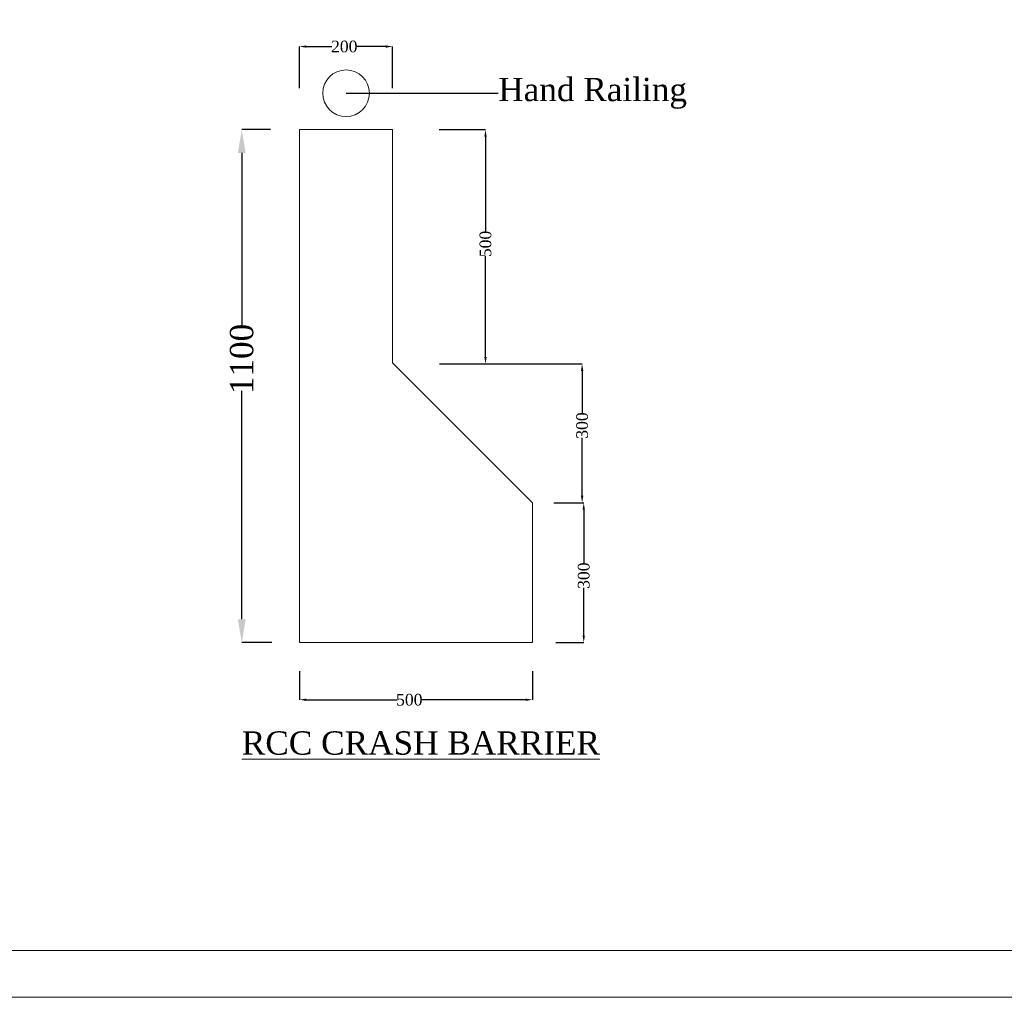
# Model space of a CAD drawing. Header units: millimetres. Extents: x -20950785 to 389010297, y -11535949 to 14056629.
# Tile 144 of 256: x 12072813 to 12115044, y -1668785 to -1626864. Entities that reach past the tile are written whole.
import ezdxf
from ezdxf import colors
from ezdxf.entities.mleader import LeaderData, LeaderLine
from ezdxf.math import Vec2, Vec3

# ---------------------------------------------------------------- set-up
doc = ezdxf.new("R2010")
doc.units = ezdxf.units.MM
doc.header["$LTSCALE"] = 60
doc.header["$MEASUREMENT"] = 0
doc.styles.add('PDF Arial Bold', font='times.ttf')
doc.dimstyles.get("Standard").update_dxf_attribs({"dimtxt": 400, "dimasz": 215, "dimexe": 0.18, "dimexo": 0.0625, "dimgap": 0.09, "dimtad": 0, "dimtih": 1, "dimtoh": 1, "dimdec": 0, "dimzin": 4, "dimdsep": 46, "dimtxsty": 'Standard', "dimblk": 'OPEN90', "dimcen": 0, "dimadec": 0, "dimazin": 1, "dimtfac": 1, "dimtdec": 0, "dimtix": 1, "dimtofl": 0, "dimtmove": 0, "dimatfit": 3, "dimldrblk": 'OPEN30', "dimfxl": 1, "dimtolj": 1, "dimtzin": 0, "dimarcsym": 0})

# ---------------------------------------------------------------- blocks, each defined once
blk = doc.blocks.new('*D1209')
at = {"color": 0, "linetype": 'Continuous', "lineweight": -2, "ltscale": 2, "transparency": 16777216}
for p, q in [((12083574, -1631577), (12082338, -1631577)), ((12082338, -1632577), (12082338, -1640050)), ((12082338, -1652577), (12082338, -1642777)), ((12083622, -1653577), (12082338, -1653577))]:
    blk.add_line(p, q, dxfattribs=at)
at = {"color": 0, "linetype": 'Continuous', "lineweight": 9, "ltscale": 2, "transparency": 16777216}
for points in [[(12082171, -1632577), (12082505, -1632577), (12082338, -1631577)], [(12082171, -1652577), (12082505, -1652577), (12082338, -1653577)]]:
    blk.add_solid(points, dxfattribs=at)
at = {"layer": 'Defpoints', "color": 0, "linetype": 'Continuous', "lineweight": 9, "ltscale": 2, "transparency": 16777216}
for p in [(12083574, -1631577), (12082338, -1653577), (12083622, -1653577)]:
    blk.add_point(p, dxfattribs=at)
at = {"color": 0, "linetype": 'Continuous', "lineweight": 9, "ltscale": 2, "transparency": 16777216, "insert": (12082338, -1641414), "char_height": 1000, "attachment_point": 5, "rotation": 90, "style": 'PDF Arial Bold'}
blk.add_mtext('\\A1;1100', dxfattribs=at)
blk = doc.blocks.new('*D1210')
at = {"color": 0, "linetype": 'Continuous', "lineweight": -2, "ltscale": 2, "transparency": 16777216}
for p, q in [((12084810, -1629796), (12084810, -1628015)), ((12085110, -1628016), (12086201, -1628016)), ((12088510, -1628016), (12087267, -1628016)), ((12088810, -1629796), (12088810, -1628015))]:
    blk.add_line(p, q, dxfattribs=at)
at = {"color": 0, "linetype": 'Continuous', "lineweight": 9, "ltscale": 2, "transparency": 16777216}
for points in [[(12085110, -1627966), (12085110, -1628066), (12084810, -1628016)], [(12088510, -1627966), (12088510, -1628066), (12088810, -1628016)]]:
    blk.add_solid(points, dxfattribs=at)
at = {"layer": 'Defpoints', "color": 0, "linetype": 'Continuous', "lineweight": 9, "ltscale": 2, "transparency": 16777216}
for p in [(12088810, -1628016), (12084810, -1629796), (12088810, -1629796)]:
    blk.add_point(p, dxfattribs=at)
at = {"color": 0, "linetype": 'Continuous', "lineweight": 9, "ltscale": 2, "transparency": 16777216, "insert": (12086734, -1628016), "char_height": 500, "attachment_point": 5, "style": 'PDF Arial Bold'}
blk.add_mtext('\\A1;200', dxfattribs=at)
blk = doc.blocks.new('*D1211')
at = {"color": 0, "linetype": 'Continuous', "lineweight": -2, "ltscale": 2, "transparency": 16777216}
for p, q in [((12090801, -1631577), (12092792, -1631577)), ((12092792, -1631877), (12092792, -1635958)), ((12092792, -1641325), (12092792, -1637004)), ((12090825, -1641625), (12092792, -1641625))]:
    blk.add_line(p, q, dxfattribs=at)
at = {"color": 0, "linetype": 'Continuous', "lineweight": 9, "ltscale": 2, "transparency": 16777216}
for points in [[(12092742, -1631877), (12092842, -1631877), (12092792, -1631577)], [(12092742, -1641325), (12092842, -1641325), (12092792, -1641625)]]:
    blk.add_solid(points, dxfattribs=at)
at = {"layer": 'Defpoints', "color": 0, "linetype": 'Continuous', "lineweight": 9, "ltscale": 2, "transparency": 16777216}
for p in [(12090801, -1631577), (12090825, -1641625), (12092792, -1641625)]:
    blk.add_point(p, dxfattribs=at)
at = {"color": 0, "linetype": 'Continuous', "lineweight": 9, "ltscale": 2, "transparency": 16777216, "insert": (12092792, -1636481), "char_height": 500, "attachment_point": 5, "rotation": 90, "style": 'PDF Arial Bold'}
blk.add_mtext('\\A1;500', dxfattribs=at)
blk = doc.blocks.new('*D1212')
at = {"color": 0, "linetype": 'Continuous', "lineweight": -2, "ltscale": 2, "transparency": 16777216}
for p, q in [((12092792, -1641625), (12096937, -1641625)), ((12096937, -1641925), (12096937, -1643740)), ((12096937, -1647277), (12096937, -1644792)), ((12095727, -1647577), (12096937, -1647577))]:
    blk.add_line(p, q, dxfattribs=at)
at = {"color": 0, "linetype": 'Continuous', "lineweight": 9, "ltscale": 2, "transparency": 16777216}
for points in [[(12096887, -1641925), (12096987, -1641925), (12096937, -1641625)], [(12096887, -1647277), (12096987, -1647277), (12096937, -1647577)]]:
    blk.add_solid(points, dxfattribs=at)
at = {"layer": 'Defpoints', "color": 0, "linetype": 'Continuous', "lineweight": 9, "ltscale": 2, "transparency": 16777216}
for p in [(12092792, -1641625), (12095727, -1647577), (12096937, -1647577)]:
    blk.add_point(p, dxfattribs=at)
at = {"color": 0, "linetype": 'Continuous', "lineweight": 9, "ltscale": 2, "transparency": 16777216, "insert": (12096937, -1644266), "char_height": 500, "attachment_point": 5, "rotation": 90, "style": 'PDF Arial Bold'}
blk.add_mtext('\\A1;300', dxfattribs=at)
blk = doc.blocks.new('*D1213')
at = {"color": 0, "linetype": 'Continuous', "lineweight": -2, "ltscale": 2, "transparency": 16777216}
for p, q in [((12095727, -1647577), (12097006, -1647577)), ((12097006, -1647877), (12097006, -1650178)), ((12097006, -1653277), (12097006, -1651229)), ((12095813, -1653577), (12097006, -1653577))]:
    blk.add_line(p, q, dxfattribs=at)
at = {"color": 0, "linetype": 'Continuous', "lineweight": 9, "ltscale": 2, "transparency": 16777216}
for points in [[(12096956, -1647877), (12097056, -1647877), (12097006, -1647577)], [(12096956, -1653277), (12097056, -1653277), (12097006, -1653577)]]:
    blk.add_solid(points, dxfattribs=at)
at = {"layer": 'Defpoints', "color": 0, "linetype": 'Continuous', "lineweight": 9, "ltscale": 2, "transparency": 16777216}
for p in [(12095727, -1647577), (12095813, -1653577), (12097006, -1653577)]:
    blk.add_point(p, dxfattribs=at)
at = {"color": 0, "linetype": 'Continuous', "lineweight": 9, "ltscale": 2, "transparency": 16777216, "insert": (12097006, -1650704), "char_height": 500, "attachment_point": 5, "rotation": 90, "style": 'PDF Arial Bold'}
blk.add_mtext('\\A1;300', dxfattribs=at)
blk = doc.blocks.new('*D1214')
at = {"color": 0, "linetype": 'Continuous', "lineweight": -2, "ltscale": 2, "transparency": 16777216}
for p, q in [((12084810, -1654801), (12084810, -1656026)), ((12094810, -1654801), (12094810, -1656026)), ((12085110, -1656026), (12089000, -1656026)), ((12094510, -1656026), (12090046, -1656026))]:
    blk.add_line(p, q, dxfattribs=at)
at = {"color": 0, "linetype": 'Continuous', "lineweight": 9, "ltscale": 2, "transparency": 16777216}
for points in [[(12085110, -1655976), (12085110, -1656076), (12084810, -1656026)], [(12094510, -1655976), (12094510, -1656076), (12094810, -1656026)]]:
    blk.add_solid(points, dxfattribs=at)
at = {"layer": 'Defpoints', "color": 0, "linetype": 'Continuous', "lineweight": 9, "ltscale": 2, "transparency": 16777216}
for p in [(12084810, -1654801), (12094810, -1654801), (12094810, -1656026)]:
    blk.add_point(p, dxfattribs=at)
at = {"color": 0, "linetype": 'Continuous', "lineweight": 9, "ltscale": 2, "transparency": 16777216, "insert": (12089523, -1656026), "char_height": 500, "attachment_point": 5, "style": 'PDF Arial Bold'}
blk.add_mtext('\\A1;500', dxfattribs=at)

msp = doc.modelspace()

# ---------------------------------------------------------------- linework, layer by layer
at = {"color": 7, "linetype": 'Continuous', "lineweight": 9, "ltscale": 2}
for p, q in [((12084810, -1653576.5), (12084810, -1631576.5)), ((12084810, -1631576.5), (12088810, -1631576.5)), ((12088810, -1631576.5), (12088810, -1641576.5)), ((12088810, -1641576.5), (12094810, -1647576.5)), ((12094810, -1653576.5), (12094810, -1647576.5)), ((12084810, -1653576.5), (12094810, -1653576.5))]:
    msp.add_line(p, q, dxfattribs=at)
for points in [[(11991969.5, -1428738.8), (12329345.7, -1428738.8), (12329345.7, -1668785), (11991969.5, -1668785)], [(11993969.5, -1430738.8), (12327345.7, -1430738.8), (12327345.7, -1666785), (11993969.5, -1666785)]]:
    msp.add_lwpolyline(points, close=True, dxfattribs=at)
msp.add_circle((12086810, -1630016.5), 1000, dxfattribs=at)

# ---------------------------------------------------------------- texts
at = {"linetype": 'Continuous', "lineweight": 9, "attachment_point": 1}
for s, insert, char_height, width in [('\\pi7448.80773;{\\fTimes New Roman|b0|i0|c0|p18;\\LCertified that the boring details  shown are correct.}', (11996265.89, -1637530.04), 1915.15152, 72153.3279), ('{\\fTimes New Roman|b0|i0|c0|p18;\\LRCC CRASH BARRIER}', (12082340.95, -1657379.5), 1000, 23943.5244)]:
    msp.add_mtext(s, dxfattribs=dict(at, insert=insert, char_height=char_height, width=width))

# ---------------------------------------------------------------- dimensions: what is measured, and where the dimension line sits
at = {"color": 7, "linetype": 'Continuous', "lineweight": 9, "ltscale": 2}
for base, p1, p2, text, picture, middle in [((12088810, -1628015.5), (12084810, -1629795.88), (12088810, -1629795.88), '200', '*D1210', (12086733.82, -1628015.5)), ((12094810, -1656025.5), (12084810, -1654801.12), (12094810, -1654801.12), '500', '*D1214', (12089523, -1656025.5))]:
    dim = msp.add_linear_dim(base=base, p1=p1, p2=p2, text=text, dimstyle='Standard', override={"dimtxt": 500, "dimasz": 300, "dimtxsty": 'PDF Arial Bold', "dimfxl": 300}, dxfattribs=at)
    dim.commit()
    dim.dimension.update_dxf_attribs({"geometry": picture, "text_midpoint": middle, "dimtype": 160})
for base, p1, p2, text, override, picture, middle in [((12082338, -1653576.5), (12083573.88, -1631576.5), (12083621.88, -1653576.5), '1100', {"dimtxt": 1000, "dimasz": 1000, "dimtxsty": 'PDF Arial Bold', "dimfxl": 300}, '*D1209', (12082338, -1641413.5)), ((12092791.5, -1641624.5), (12090800.87, -1631576.5), (12090824.87, -1641624.5), '500', {"dimtxt": 500, "dimasz": 300, "dimtxsty": 'PDF Arial Bold', "dimfxl": 300}, '*D1211', (12092791.5, -1636481)), ((12096937, -1647576.5), (12092791.68, -1641624.5), (12095727, -1647576.5), '300', {"dimtxt": 500, "dimasz": 300, "dimtxsty": 'PDF Arial Bold', "dimfxl": 300}, '*D1212', (12096937, -1644266)), ((12097006, -1653576.5), (12095727, -1647576.5), (12095813, -1653576.5), '300', {"dimtxt": 500, "dimasz": 300, "dimtxsty": 'PDF Arial Bold', "dimfxl": 300}, '*D1213', (12097006, -1650703.5))]:
    dim = msp.add_linear_dim(base=base, p1=p1, p2=p2, angle=90, text=text, dimstyle='Standard', override=override, dxfattribs=at)
    dim.commit()
    dim.dimension.update_dxf_attribs({"geometry": picture, "text_midpoint": middle, "dimtype": 160, "text_rotation": 90})

# ---------------------------------------------------------------- leaders
ml = msp.add_multileader_mtext('Standard', dxfattribs=at)
ml.set_content('Hand Railing', color=7, style='PDF Arial Bold')
ml.set_leader_properties()
ml.build(insert=Vec2(0, 0))
ml.multileader.update_dxf_attribs({"text_right_attachment_type": 6, "dogleg_length": 0.36, "arrow_head_size": 0.18})
ctx = ml.context
ctx.base_point, ctx.char_height, ctx.arrow_head_size, ctx.landing_gap_size, ctx.plane_origin = Vec3(12093337.36, -1630016.5), 1000, 0.18, 0.09, Vec3(12086810, -1630016.5)
ctx.right_attachment = 6
notes = []
notes.append((ctx, [(0, (1, 1, 0), (12093337, -1630016.5), (1, 0), 0.36, [(0, [(12086810, -1630016.5)], 0, [])])]))
ctx.mtext.insert, ctx.mtext.flow_direction = Vec3(12093337.45, -1629357.16), 5
for ctx, leaders in notes:
    for number, flags, end, landing, length, lines in leaders:
        leader = LeaderData()
        leader.index, (leader.has_last_leader_line, leader.has_dogleg_vector, leader.attachment_direction) = number, flags
        leader.last_leader_point, leader.dogleg_vector, leader.dogleg_length = Vec3(end), Vec3(landing), length
        for number, points, colour, breaks in lines:
            line = LeaderLine()
            line.index, line.vertices, line.color, line.breaks = number, Vec3.list(points), colors.encode_raw_color(colour), breaks
            leader.lines.append(line)
        ctx.leaders.append(leader)

doc.saveas('drawing.dxf')
